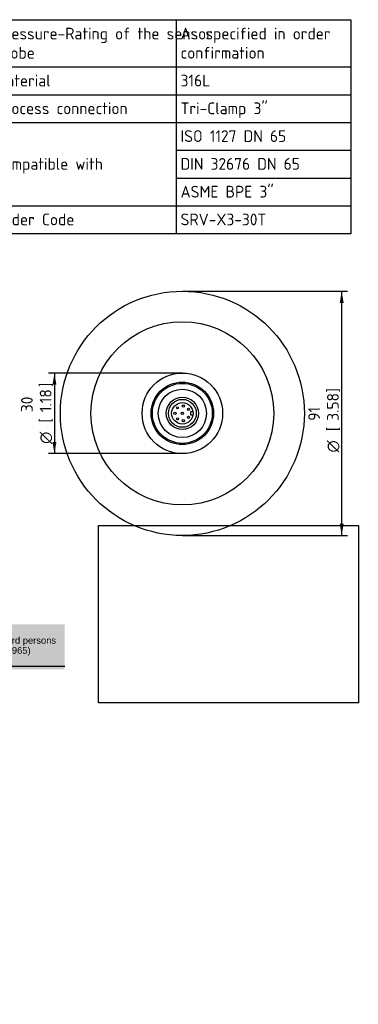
# Model space of a CAD drawing. Header units: millimetres. Extents: x 0 to 296, y -88 to 205.
# Tile 4 of 4: x 195 to 296, y -88 to 205. Entities that reach past the tile are written whole.
import ezdxf
from ezdxf.entities.mleader import LeaderData, LeaderLine
from ezdxf.enums import TextEntityAlignment as Align
from ezdxf.math import Vec2, Vec3

# ---------------------------------------------------------------- set-up
doc = ezdxf.new("R2010")
doc.units = ezdxf.units.MM
doc.layers.add('Default', color=7, linetype='Continuous')
doc.layers.add('SRV-X3-30T', color=7, linetype='Continuous')
doc.styles.add('SEACAD_Solid_Edge_ISO', font='seiso.ttf')
doc.styles.add('SEACAD_Solid_Edge_ISO1_Symbols', font='semeci1.ttf')
doc.dimstyles.new('Rheonics_Publish', dxfattribs={"dimtxt": 3.5, "dimasz": 3.5, "dimexe": 1.75, "dimexo": 0, "dimgap": 0.875, "dimtad": 1, "dimdec": 0, "dimlfac": 1.052632, "dimdsep": 46, "dimtxsty": 'SEACAD_Solid_Edge_ISO', "dimblk1": '_SE_FILLED', "dimblk2": '_SE_FILLED', "dimsah": 1, "dimcen": 1.75, "dimazin": 0, "dimtfac": 0.5, "dimtdec": 3, "dimtmove": 0, "dimatfit": 3, "dimfxl": 1, "dimarcsym": 0})
picture_1 = doc.add_image_def('image1.jpg', size_in_pixel=(1363, 928))

# ---------------------------------------------------------------- blocks, each defined once
blk = doc.blocks.new('SE')
at = {"layer": 'Default', "color": 7, "linetype": 'Continuous'}
for p, q in [((241.37, 205.15), (241.37, 191.07)), ((186.06, 191.07), (293.43, 191.07)), ((241.37, 191.07), (241.37, 182.79)), ((186.06, 182.79), (293.43, 182.79)), ((241.37, 182.79), (241.37, 174.52)), ((186.06, 174.52), (293.43, 174.52)), ((241.37, 174.52), (241.37, 166.24)), ((241.37, 166.24), (293.43, 166.24)), ((241.37, 166.24), (241.37, 157.96)), ((241.37, 157.96), (293.43, 157.96)), ((241.37, 157.96), (241.37, 149.69)), ((186.06, 149.69), (293.43, 149.69)), ((241.37, 149.69), (241.37, 141.33))]:
    blk.add_line(p, q, dxfattribs=at)
blk.add_lwpolyline([(186.06, 141.33), (186.06, 205.15), (293.43, 205.15), (293.43, 141.33), (186.06, 141.33)], dxfattribs=at)
at = {"layer": 'Default', "color": 7, "linetype": 'Continuous', "style": 'SEACAD_Solid_Edge_ISO'}
for s, p in [('Pressure-Rating of the sensor', (187.41, 202.77)), ('As specified in order', (242.65, 202.77)), ('probe', (187.41, 197.04)), ('confirmation', (242.65, 197.04)), ('Material', (187.41, 188.76)), ('316L', (242.65, 188.76)), ('Process connection', (187.41, 180.49)), ('Tri-Clamp 3"', (242.65, 180.49)), ('ISO 1127 DN 65', (242.65, 172.21)), ('Compatible with', (187.41, 163.93)), ('DIN 32676 DN 65', (242.65, 163.93)), ('ASME BPE 3"', (242.65, 155.65)), ('Order Code', (187.41, 147.38)), ('SRV-X3-30T', (242.65, 147.38))]:
    blk.add_text(s, height=3.5, dxfattribs=at).set_placement(p, align=Align.TOP_LEFT)
blk = doc.blocks.new('SE3')
at = {"layer": 'SRV-X3-30T', "color": 7, "linetype": 'Continuous'}
for p, q in [((246.36, 88.25), (245.58, 88.25)), ((245.58, 88.25), (245.58, 87.45)), ((245.58, 87.45), (246.36, 87.45))]:
    blk.add_line(p, q, dxfattribs=at)
for centre, radius in [((243.18, 87.85), 36.4), ((243.18, 87.85), 27.28), ((243.18, 87.85), 12), ((243.18, 87.85), 9.31), ((243.18, 87.85), 8.94), ((243.18, 87.85), 7.2), ((243.18, 87.85), 4.8), ((243.18, 87.85), 4.16), ((243.18, 87.85), 3.2), ((240.98, 87.85), 0.32), ((241.74, 89.51), 0.32), ((243.18, 87.85), 0.32), ((243.49, 90.03), 0.32), ((245.03, 89.05), 0.32), ((241.74, 86.19), 0.32), ((243.49, 85.68), 0.32), ((245.03, 86.66), 0.32)]:
    blk.add_circle(centre, radius, dxfattribs=at)
blk = doc.blocks.new('DMBLK171')
at = {"layer": 'Default', "linetype": 'Continuous'}
for points in [[(204.43, 96.35), (205.6, 96.35), (205.01, 99.85)], [(204.43, 79.35), (205.01, 75.85), (205.6, 79.35)]]:
    blk.add_hatch(color=7, dxfattribs=at).paths.add_polyline_path(points)
at = {"layer": 'Default', "color": 7, "linetype": 'Continuous'}
for p, q in [((243.18, 99.85), (203.26, 99.85)), ((205.01, 99.85), (205.01, 75.85)), ((243.18, 75.85), (203.26, 75.85))]:
    blk.add_line(p, q, dxfattribs=at)
for s, style, p in [('1.18', 'SEACAD_Solid_Edge_ISO', (200.64, 88.2)), (']', 'SEACAD_Solid_Edge_ISO', (200.64, 95.68)), ('30', 'SEACAD_Solid_Edge_ISO', (195.04, 88.2)), ('[', 'SEACAD_Solid_Edge_ISO', (200.64, 85.1)), ('O', 'SEACAD_Solid_Edge_ISO1_Symbols', (200.64, 78.75))]:
    blk.add_text(s, height=3.5, rotation=90, dxfattribs=dict(at, style=style)).set_placement(p, align=Align.TOP_LEFT)
blk = doc.blocks.new('_SE_FILLED')
at = {"color": 0}
blk.add_line((0, 0), (-1, 0), dxfattribs=at)
blk.add_solid([(0, 0), (-1, -0.1665), (-1, 0.1665), (0, 0)], dxfattribs=at)
blk = doc.blocks.new('DMBLK172')
at = {"layer": 'Default', "linetype": 'Continuous'}
for points in [[(291.31, 120.75), (290.72, 124.25), (290.14, 120.75)], [(291.31, 54.95), (290.14, 54.95), (290.72, 51.45)]]:
    blk.add_hatch(color=7, dxfattribs=at).paths.add_polyline_path(points)
at = {"layer": 'Default', "color": 7, "linetype": 'Continuous'}
for p, q in [((243.18, 124.25), (292.47, 124.25)), ((290.72, 51.45), (290.72, 124.25)), ((243.18, 51.45), (292.47, 51.45))]:
    blk.add_line(p, q, dxfattribs=at)
for s, style, p in [(']', 'SEACAD_Solid_Edge_ISO', (286.35, 94.07)), ('3.58', 'SEACAD_Solid_Edge_ISO', (286.35, 85.63)), ('91', 'SEACAD_Solid_Edge_ISO', (280.75, 85.63)), ('[', 'SEACAD_Solid_Edge_ISO', (286.35, 82.53)), ('O', 'SEACAD_Solid_Edge_ISO1_Symbols', (286.35, 76.18))]:
    blk.add_text(s, height=3.5, rotation=90, dxfattribs=dict(at, style=style)).set_placement(p, align=Align.TOP_LEFT)
blk = doc.blocks.new('_DOT')
at = {"color": 0}
blk.add_line((0, 0), (-1, 0), dxfattribs=at)
at = {"color": 0, "const_width": 0.333}
blk.add_lwpolyline([(-0.1665, 0, 1), (0.1665, 0, 1)], format="xyb", close=True, dxfattribs=at)

msp = doc.modelspace()

# ---------------------------------------------------------------- hatches: boundary and pattern name
at = {"layer": 'Default', "linetype": 'Continuous'}
msp.add_hatch(color=7, dxfattribs=at).paths.add_polyline_path([(208.11, 25.016), (0.228, 25.016), (0.228, 11.558), (208.11, 11.558)])

# ---------------------------------------------------------------- linework, layer by layer
at = {"layer": 'Default', "color": 7, "linetype": 'Continuous'}
msp.add_line((208.108, 12.363), (0.23, 12.363), dxfattribs=at)

# ---------------------------------------------------------------- block references
at = {"layer": 'Default'}
for name in ['SE', 'SE3']:
    msp.add_blockref(name, (0, 0), dxfattribs=at)

# ---------------------------------------------------------------- dimensions: what is measured, and where the dimension line sits
at = {"layer": 'Default', "color": 7, "linetype": 'Continuous'}
for base, p1, p2, angle, picture, middle in [((290.722, 124.254), (243.184, 51.454), (243.184, 124.254), 90, 'DMBLK172', (290.722, 85.762)), ((205.014, 75.854), (243.184, 99.854), (243.184, 75.854), 270, 'DMBLK171', (205.014, 87.854))]:
    dim = msp.add_linear_dim(base=base, p1=p1, p2=p2, angle=angle, text='\\A1;%%C <>', dimstyle='Rheonics_Publish', override={"dimdec": 1, "dimlfac": 1.25, "dimpost": '\\X', "dimtolj": 1}, dxfattribs=at)
    dim.commit()
    dim.dimension.update_dxf_attribs({"geometry": picture, "text_midpoint": middle, "dimtype": 161})

# ---------------------------------------------------------------- pictures from other files: only their frames are drawn
image = msp.add_image(picture_1, insert=(218.173, 1.619), size_in_units=(77.518, 52.778))
image.dxf.flags = 7

# ---------------------------------------------------------------- leaders
ml = msp.add_multileader_mtext('Standard', dxfattribs=at)
ml.set_content('{\\pxsm0.9;\\fArial|b0||i0||c0|p34;\\W1.;This drawing remains property of rheonics. It may be neither copied nor informed to third persons \\Por competitors without our approval. ( 2 § paragraph 1 fig.7 copyright act of 9th Sept. 1965)\\P}', color=256)
ml.set_leader_properties()
ml.set_arrow_properties(name='DOT')
ml.build(insert=Vec2(0, 0))
ml.multileader.update_dxf_attribs({"leader_type": 0, "dogleg_length": 0, "arrow_head_size": 2})
ctx = ml.context
ctx.base_point, ctx.char_height, ctx.arrow_head_size, ctx.landing_gap_size = Vec3(83.63, 19.907), 2, 2, 0.7
ctx.mtext.insert = Vec3(85.63, 21.201)

doc.saveas('drawing.dxf')
